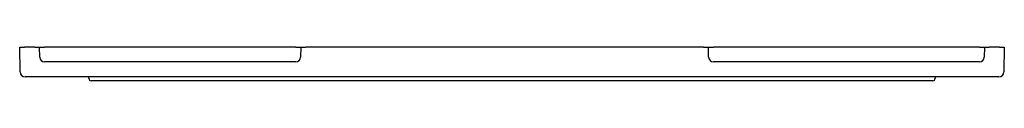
# Model space of a CAD drawing. Header units: millimetres. Extents: x 4100.55 to 4101.55, y 2713.25 to 2713.28.
import ezdxf

# ---------------------------------------------------------------- set-up
doc = ezdxf.new("R2010")
doc.units = ezdxf.units.MM
doc.layers.add('SANINDUSA', color=3, linetype='Continuous')

msp = doc.modelspace()

# ---------------------------------------------------------------- linework, layer by layer
at = {"layer": 'SANINDUSA'}
for p, q in [((4100.5509, 2713.2552), (4100.5505, 2713.2803)), ((4100.5505, 2713.2803), (4100.5555, 2713.2803)), ((4100.5658, 2713.2803), (4100.5555, 2713.2803)), ((4100.5658, 2713.2803), (4100.5708, 2713.2803)), ((4100.5709, 2713.2702), (4100.5708, 2713.2803)), ((4100.5708, 2713.2803), (4100.5758, 2713.2803)), ((4100.8313, 2713.2803), (4100.5758, 2713.2803)), ((4100.8313, 2713.2803), (4100.8363, 2713.2803)), ((4100.8363, 2713.2803), (4100.8361, 2713.2702)), ((4100.8363, 2713.2803), (4100.8413, 2713.2803)), ((4101.2458, 2713.2803), (4100.8413, 2713.2803)), ((4101.2458, 2713.2803), (4101.2508, 2713.2803)), ((4101.2509, 2713.2702), (4101.2508, 2713.2803)), ((4101.2508, 2713.2803), (4101.2558, 2713.2803)), ((4101.5263, 2713.2803), (4101.2558, 2713.2803)), ((4101.5263, 2713.2803), (4101.5313, 2713.2803)), ((4101.5313, 2713.2803), (4101.5311, 2713.2702)), ((4101.5313, 2713.2803), (4101.5363, 2713.2803)), ((4101.5465, 2713.2803), (4101.5363, 2713.2803)), ((4101.5465, 2713.2803), (4101.5515, 2713.2803)), ((4101.5515, 2713.2803), (4101.5511, 2713.2552)), ((4100.8311, 2713.2653), (4100.5759, 2713.2653)), ((4101.5261, 2713.2653), (4101.2559, 2713.2653)), ((4101.5461, 2713.2503), (4100.5559, 2713.2503)), ((4100.641, 2713.2463), (4100.623, 2713.2463)), ((4101.461, 2713.2463), (4100.641, 2713.2463)), ((4101.479, 2713.2463), (4101.461, 2713.2463))]:
    msp.add_line(p, q, dxfattribs=at)
for centre, radius, start, end in [((4100.5759, 2713.2703), 0.005, 181, 270), ((4100.8311, 2713.2703), 0.005, 270, 359), ((4101.2559, 2713.2703), 0.005, 181, 270), ((4101.5261, 2713.2703), 0.005, 270, 359), ((4100.5559, 2713.2553), 0.005, 181, 270), ((4100.619, 2713.2483), 0.002, 0, 90), ((4101.483, 2713.2483), 0.002, 90, 180), ((4101.5461, 2713.2553), 0.005, 270, 359), ((4100.623, 2713.2483), 0.002, 180, 270), ((4101.479, 2713.2483), 0.002, 270, 0)]:
    msp.add_arc(centre, radius, start, end, dxfattribs=at)

doc.saveas('drawing.dxf')
